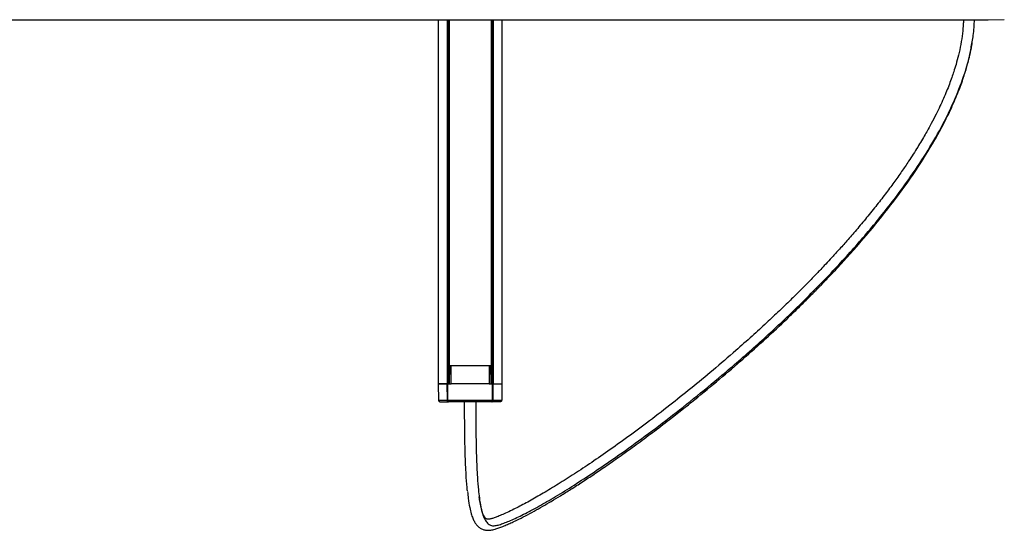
# Model space of a CAD drawing. Header units: millimetres. Extents: x 2355 to 3494, y 2627 to 6324.
# Tile 4 of 16: x 3131 to 3486, y 2627 to 2811. Entities that reach past the tile are written whole.
import ezdxf

# ---------------------------------------------------------------- set-up
doc = ezdxf.new("R2010")
doc.units = ezdxf.units.MM
doc.header["$LTSCALE"] = 20

msp = doc.modelspace()

# ---------------------------------------------------------------- linework, layer by layer
at = {"color": 7, "linetype": 'Continuous', "lineweight": 25}
for p, q in [((2456.63, 2811.41), (3480.44, 2811.41)), ((3281.94, 2811.41), (3281.94, 2679.91)), ((3285.1, 2811.41), (3285.1, 2679.91)), ((3285.54, 2811.41), (3285.54, 2679.91)), ((3285.71, 2811.41), (3285.71, 2686.41)), ((3285.89, 2811.41), (3285.89, 2686.41)), ((3300.99, 2811.41), (3300.99, 2686.41)), ((3301.19, 2811.41), (3301.19, 2686.41)), ((3301.35, 2811.41), (3301.35, 2679.91)), ((3301.78, 2811.41), (3301.78, 2679.91)), ((3304.94, 2811.41), (3304.94, 2679.91)), ((3480.44, 2811.41), (3486.26, 2811.51)), ((3285.74, 2686.41), (3285.74, 2679.91)), ((3285.74, 2686.41), (3285.74, 2679.91)), ((3285.96, 2686.41), (3285.85, 2679.91)), ((3285.89, 2686.41), (3285.89, 2682.7)), ((3300.99, 2686.41), (3285.89, 2686.41)), ((3300.3, 2686.41), (3286.59, 2686.41)), ((3286.59, 2679.91), (3286.59, 2686.41)), ((3300.3, 2686.41), (3300.3, 2679.91)), ((3301.05, 2679.91), (3300.94, 2686.41)), ((3300.99, 2679.91), (3300.99, 2686.41)), ((3301.14, 2686.41), (3301.14, 2679.91)), ((3301.14, 2686.41), (3301.14, 2679.91)), ((3281.94, 2679.91), (3282.05, 2674.09)), ((3285.24, 2674.09), (3285.2, 2679.91)), ((3285.39, 2674.09), (3285.35, 2679.91)), ((3285.35, 2679.91), (3286.59, 2679.91)), ((3300.3, 2679.91), (3286.59, 2679.91)), ((3300.3, 2679.91), (3301.54, 2679.91)), ((3301.49, 2674.09), (3301.54, 2679.91)), ((3301.69, 2679.91), (3301.65, 2674.09)), ((3304.94, 2679.91), (3304.84, 2674.09)), ((3285.39, 2674.09), (3301.49, 2674.09)), ((3301.27, 2673.41), (3285.62, 2673.41))]:
    msp.add_line(p, q, dxfattribs=at)
for points, knots in [([(3471.51, 2811.41), (3471.5, 2810.94), (3471.46, 2809.31), (3471.16, 2806.34), (3470.58, 2802.53), (3469.78, 2798.79), (3468.9, 2795.49), (3468.08, 2792.8), (3467.27, 2790.41), (3466.42, 2788.07), (3465.42, 2785.55), (3464.29, 2782.89), (3463.03, 2780.12), (3461.56, 2777.11), (3459.8, 2773.71), (3457.6, 2769.75), (3454.89, 2765.19), (3452.03, 2760.73), (3449.15, 2756.48), (3446.35, 2752.53), (3443.24, 2748.34), (3439.8, 2743.91), (3436.17, 2739.42), (3432.55, 2735.13), (3429.19, 2731.27), (3426.2, 2727.93), (3423.6, 2725.1), (3421.43, 2722.77), (3419.69, 2720.94), (3418.11, 2719.29), (3416.47, 2717.6), (3414.54, 2715.64), (3412.06, 2713.14), (3408.88, 2710), (3404.87, 2706.13), (3400.25, 2701.77), (3395.01, 2696.97), (3388.56, 2691.23), (3381.17, 2684.87), (3373.19, 2678.28), (3365.16, 2671.88), (3357.21, 2665.78), (3349.45, 2660.05), (3342.29, 2654.96), (3335.66, 2650.43), (3329.52, 2646.4), (3323.77, 2642.79), (3318.44, 2639.6), (3313.53, 2636.85), (3309.68, 2634.85), (3306.81, 2633.47), (3304.79, 2632.58), (3303.15, 2631.92), (3302.03, 2631.51), (3301.28, 2631.28), (3300.78, 2631.15), (3300.36, 2631.08), (3300.04, 2631.05), (3299.81, 2631.05), (3299.63, 2631.05), (3299.33, 2631.15), (3299.06, 2631.34), (3298.73, 2631.72), (3298.36, 2632.34), (3297.95, 2633.28), (3297.49, 2634.8), (3297.07, 2636.71), (3296.82, 2638.39), (3296.72, 2639.1)], [0, 0, 0, 0, 0.004611, 0.016042, 0.028611, 0.040949, 0.051414, 0.059948, 0.066504, 0.074186, 0.082161, 0.090646, 0.099652, 0.108877, 0.119765, 0.132662, 0.147641, 0.164782, 0.177219, 0.190648, 0.205095, 0.220587, 0.237102, 0.252885, 0.267008, 0.279416, 0.290061, 0.298905, 0.305919, 0.311077, 0.317992, 0.325607, 0.334064, 0.347523, 0.363267, 0.381341, 0.401791, 0.424667, 0.457122, 0.489024, 0.520098, 0.554962, 0.588605, 0.620989, 0.652131, 0.683207, 0.714177, 0.745633, 0.777625, 0.810212, 0.830489, 0.849214, 0.866344, 0.881814, 0.889205, 0.896086, 0.902894, 0.910013, 0.917421, 0.925711, 0.934388, 0.94439, 0.953829, 0.962031, 0.971446, 0.98139, 0.992239, 1, 1, 1, 1]), ([(3474.64, 2803.38), (3474.79, 2804.17), (3475.32, 2806.86), (3475.41, 2809.53), (3475.47, 2811.41)], [0, 0, 0, 0, 0.294865, 1, 1, 1, 1]), ([(3292.5, 2641.01), (3292.58, 2640.19), (3292.81, 2637.96), (3293.26, 2635.34), (3293.81, 2633.04), (3294.38, 2631.4), (3294.97, 2630.18), (3295.61, 2629.19), (3296.37, 2628.35), (3297.33, 2627.66), (3298.4, 2627.23), (3299.68, 2627.03), (3300.99, 2627.12), (3302.37, 2627.43), (3303.81, 2627.91), (3305.27, 2628.47), (3306.86, 2629.13), (3308.54, 2629.88), (3310.67, 2630.89), (3313.3, 2632.21), (3316.46, 2633.91), (3319.58, 2635.66), (3322.74, 2637.51), (3326.11, 2639.55), (3329.86, 2641.88), (3333.92, 2644.5), (3338.28, 2647.39), (3342.91, 2650.55), (3347.96, 2654.08), (3353.42, 2658.01), (3359.23, 2662.32), (3366.27, 2667.68), (3374.36, 2674.07), (3383.3, 2681.44), (3391.88, 2688.81), (3400.03, 2696.1), (3406.34, 2701.99), (3410.82, 2706.3), (3413.48, 2708.91), (3415.69, 2711.11), (3417.44, 2712.87), (3418.69, 2714.15), (3419.69, 2715.18), (3421.31, 2716.84), (3423.38, 2719.01), (3425.9, 2721.7), (3430.62, 2726.81), (3437.65, 2734.81), (3446.43, 2745.75), (3454.36, 2756.79), (3460.3, 2766.28), (3464.57, 2774.11), (3467.49, 2780.14), (3469.9, 2785.85), (3471.46, 2790.23), (3472.44, 2793.36), (3473.07, 2795.57), (3473.73, 2798.17), (3474.3, 2800.74), (3474.58, 2802.46), (3474.68, 2803.1)], [0, 0, 0, 0, 0.007491, 0.020089, 0.031462, 0.041645, 0.050775, 0.058993, 0.067092, 0.07785, 0.088644, 0.099937, 0.113146, 0.128373, 0.141678, 0.156073, 0.170693, 0.184752, 0.198266, 0.221487, 0.243028, 0.262951, 0.281444, 0.300608, 0.321127, 0.34298, 0.364164, 0.386434, 0.409773, 0.434163, 0.459584, 0.485409, 0.523243, 0.559098, 0.593005, 0.62499, 0.65508, 0.667395, 0.677959, 0.686715, 0.693683, 0.698883, 0.701705, 0.705794, 0.718327, 0.72674, 0.736548, 0.776182, 0.814864, 0.852514, 0.889024, 0.908964, 0.928534, 0.946792, 0.963183, 0.969827, 0.976173, 0.983972, 0.994113, 1, 1, 1, 1]), ([(3296.77, 2638.81), (3296.8, 2638.49), (3297, 2636.83), (3297.44, 2634.73), (3298.12, 2632.27), (3298.97, 2630.51), (3299.98, 2629.33), (3301.13, 2628.65), (3302.46, 2628.69), (3303.95, 2629.03), (3305.61, 2629.62), (3308.17, 2630.65), (3311.95, 2632.39), (3317.33, 2635.21), (3323.37, 2638.67), (3330, 2642.74), (3337.15, 2647.37), (3345.19, 2652.84), (3354.13, 2659.21), (3363.94, 2666.55), (3374.02, 2674.46), (3384.89, 2683.4), (3396.44, 2693.42), (3408.49, 2704.54), (3420.17, 2716.1), (3431.28, 2727.98), (3441.62, 2740.1), (3450.29, 2751.44), (3457.32, 2761.84), (3462.89, 2771.2), (3467.6, 2780.51), (3471.29, 2789.7), (3473.64, 2797.33), (3474.38, 2801.86), (3474.64, 2803.38)], [0, 0, 0, 0, 0.003168, 0.016236, 0.029917, 0.046357, 0.063607, 0.081533, 0.099935, 0.118584, 0.137233, 0.155706, 0.19563, 0.234797, 0.273317, 0.311282, 0.348765, 0.38582, 0.428992, 0.471656, 0.513819, 0.555462, 0.604308, 0.652278, 0.69926, 0.745133, 0.789776, 0.833081, 0.8652, 0.896473, 0.926903, 0.95652, 0.985386, 1, 1, 1, 1]), ([(3285.89, 2686.41), (3285.86, 2686.41), (3285.8, 2686.41), (3285.73, 2686.41), (3285.72, 2686.41), (3285.71, 2686.41)], [0, 0, 0, 0, 0.386974, 0.771179, 1, 1, 1, 1]), ([(3285.2, 2679.91), (3285.21, 2679.91), (3285.23, 2679.91), (3285.26, 2679.91), (3285.3, 2679.91), (3285.33, 2679.91), (3285.35, 2679.91)], [0, 0, 0, 0, 0.2486048, 0.4999374, 0.7486281, 1, 1, 1, 1]), ([(3301.69, 2679.91), (3301.76, 2679.91), (3301.91, 2679.91), (3302.12, 2679.91), (3302.32, 2679.91), (3302.52, 2679.91), (3302.71, 2679.91), (3302.89, 2679.91), (3303.22, 2679.91), (3303.65, 2679.91), (3304.12, 2679.91), (3304.49, 2679.91), (3304.71, 2679.91), (3304.83, 2679.91), (3304.9, 2679.91), (3304.94, 2679.91), (3304.94, 2679.91), (3304.94, 2679.91)], [0, 0, 0, 0, 0.035478, 0.070899, 0.106288, 0.141668, 0.177062, 0.212492, 0.247984, 0.373967, 0.500007, 0.62599, 0.75203, 0.814074, 0.876001, 0.937934, 1, 1, 1, 1]), ([(3282.05, 2674.09), (3282.05, 2674.01), (3282.06, 2673.92), (3282.13, 2673.75), (3282.19, 2673.67), (3282.32, 2673.54), (3282.41, 2673.49), (3282.58, 2673.42), (3282.66, 2673.41), (3282.75, 2673.41)], [0, 0, 0, 0, 0.25, 0.25, 0.5, 0.5, 0.75, 0.75, 1, 1, 1, 1]), ([(3285.62, 2673.41), (3285.61, 2673.41), (3285.58, 2673.41), (3285.53, 2673.42), (3285.48, 2673.46), (3285.42, 2673.51), (3285.36, 2673.59), (3285.31, 2673.7), (3285.27, 2673.83), (3285.25, 2673.96), (3285.24, 2674.05), (3285.24, 2674.09)], [0, 0, 0, 0, 0.078802, 0.160746, 0.24542, 0.366703, 0.490341, 0.625513, 0.75686, 0.882212, 1, 1, 1, 1]), ([(3285.62, 2673.41), (3285.56, 2673.41), (3285.51, 2673.47), (3285.42, 2673.72), (3285.39, 2673.9), (3285.39, 2674.09)], [0, 0, 0, 0, 0.5, 0.5, 1, 1, 1, 1]), ([(3292.46, 2641.3), (3292.45, 2641.38), (3292.29, 2642.68), (3292.09, 2645.56), (3291.86, 2649.74), (3291.7, 2653.85), (3291.58, 2658.4), (3291.5, 2663.45), (3291.46, 2668.51), (3291.45, 2671.89), (3291.45, 2673.41)], [0, 0, 0, 0, 0.01191, 0.196007, 0.320148, 0.447795, 0.581298, 0.723089, 0.875575, 1, 1, 1, 1]), ([(3295.45, 2673.74), (3295.45, 2672.12), (3295.45, 2668.64), (3295.5, 2663.49), (3295.58, 2658.47), (3295.7, 2653.92), (3295.86, 2649.84), (3296.08, 2645.63), (3296.37, 2641.79), (3296.65, 2639.71), (3296.77, 2638.81)], [0, 0, 0, 0, 0.117512, 0.251772, 0.376519, 0.493893, 0.606067, 0.715145, 0.876951, 1, 1, 1, 1]), ([(3301.27, 2673.41), (3301.27, 2673.41), (3301.29, 2673.41), (3301.32, 2673.42), (3301.35, 2673.46), (3301.39, 2673.51), (3301.42, 2673.59), (3301.45, 2673.7), (3301.48, 2673.83), (3301.49, 2673.96), (3301.49, 2674.05), (3301.49, 2674.09)], [0, 0, 0, 0, 0.078808, 0.160777, 0.245494, 0.367725, 0.490315, 0.626086, 0.757608, 0.882749, 1, 1, 1, 1]), ([(3301.65, 2674.09), (3301.64, 2674.07), (3301.64, 2674.02), (3301.64, 2673.94), (3301.62, 2673.87), (3301.61, 2673.79), (3301.58, 2673.72), (3301.56, 2673.65), (3301.52, 2673.58), (3301.46, 2673.5), (3301.39, 2673.44), (3301.33, 2673.41), (3301.29, 2673.41), (3301.27, 2673.41)], [0, 0, 0, 0, 0.0665413, 0.1357563, 0.2074428, 0.2813133, 0.357005, 0.434095, 0.5121217, 0.633844, 0.7913997, 0.8981511, 1, 1, 1, 1]), ([(3304.14, 2673.41), (3304.14, 2673.41), (3304.14, 2673.41), (3304.12, 2673.41), (3304.1, 2673.41), (3304.06, 2673.41), (3304.02, 2673.41), (3303.92, 2673.41), (3303.74, 2673.41), (3303.42, 2673.41), (3303, 2673.41), (3302.56, 2673.41), (3302.12, 2673.41), (3301.71, 2673.41), (3301.41, 2673.41), (3301.27, 2673.41)], [0, 0, 0, 0, 0.041401, 0.082735, 0.124038, 0.165345, 0.20669, 0.248108, 0.374029, 0.500013, 0.625934, 0.751918, 0.834645, 0.917246, 1, 1, 1, 1]), ([(3304.84, 2674.09), (3304.84, 2674.01), (3304.82, 2673.92), (3304.75, 2673.75), (3304.7, 2673.67), (3304.56, 2673.54), (3304.48, 2673.49), (3304.31, 2673.42), (3304.22, 2673.41), (3304.14, 2673.41)], [0, 0, 0, 0, 0.25, 0.25, 0.5, 0.5, 0.75, 0.75, 1, 1, 1, 1])]:
    msp.add_open_spline(points, degree=3, knots=knots, dxfattribs=at)
for points, degree in [([(3286, 2686.41), (3285.97, 2686.41), (3285.95, 2686.41)], 2), ([(3286.14, 2686.41), (3286.08, 2686.41), (3286.03, 2686.41), (3286, 2686.41)], 3), ([(3286.34, 2686.41), (3286.26, 2686.41), (3286.19, 2686.41), (3286.14, 2686.41)], 3), ([(3286.59, 2686.41), (3286.51, 2686.41), (3286.42, 2686.41), (3286.34, 2686.41)], 3), ([(3300.54, 2686.41), (3300.46, 2686.41), (3300.38, 2686.41), (3300.3, 2686.41)], 3), ([(3300.75, 2686.41), (3300.69, 2686.41), (3300.61, 2686.41), (3300.54, 2686.41)], 3), ([(3300.89, 2686.41), (3300.86, 2686.41), (3300.81, 2686.41), (3300.75, 2686.41)], 3), ([(3300.94, 2686.41), (3300.92, 2686.41), (3300.89, 2686.41)], 2), ([(3301.14, 2686.41), (3301.1, 2686.41), (3301.04, 2686.41), (3300.99, 2686.41)], 3), ([(3301.19, 2686.41), (3301.17, 2686.41), (3301.14, 2686.41)], 2), ([(3281.94, 2679.91), (3282.01, 2679.91), (3282.15, 2679.91)], 2), ([(3282.13, 2679.91), (3282, 2679.91), (3281.94, 2679.91)], 2), ([(3282.72, 2679.91), (3282.45, 2679.91), (3282.26, 2679.91), (3282.13, 2679.91)], 3), ([(3282.15, 2679.91), (3282.28, 2679.91), (3282.49, 2679.91), (3282.76, 2679.91)], 3), ([(3283.75, 2679.91), (3283.33, 2679.91), (3282.99, 2679.91), (3282.72, 2679.91)], 3), ([(3282.76, 2679.91), (3283.03, 2679.91), (3283.37, 2679.91), (3283.76, 2679.91)], 3), ([(3285.2, 2679.91), (3284.65, 2679.91), (3284.16, 2679.91), (3283.75, 2679.91)], 3), ([(3283.76, 2679.91), (3284.16, 2679.91), (3284.61, 2679.91), (3285.1, 2679.91)], 3), ([(3301.69, 2679.91), (3301.65, 2679.91), (3301.6, 2679.91), (3301.54, 2679.91)], 3), ([(3301.78, 2679.91), (3302.28, 2679.91), (3302.73, 2679.91), (3303.12, 2679.91)], 3), ([(3303.12, 2679.91), (3303.52, 2679.91), (3303.86, 2679.91), (3304.13, 2679.91)], 3), ([(3304.13, 2679.91), (3304.4, 2679.91), (3304.61, 2679.91), (3304.74, 2679.91)], 3), ([(3304.74, 2679.91), (3304.88, 2679.91), (3304.94, 2679.91)], 2), ([(3282.05, 2674.09), (3282.1, 2674.09), (3282.23, 2674.09)], 2), ([(3282.23, 2674.09), (3282.35, 2674.09), (3282.54, 2674.09), (3282.81, 2674.09)], 3), ([(3282.75, 2673.41), (3282.8, 2673.41), (3282.91, 2673.41)], 2), ([(3282.81, 2674.09), (3283.07, 2674.09), (3283.41, 2674.09), (3283.82, 2674.09)], 3), ([(3282.91, 2673.41), (3283.02, 2673.41), (3283.19, 2673.41), (3283.43, 2673.41)], 3), ([(3283.43, 2673.41), (3283.67, 2673.41), (3283.97, 2673.41), (3284.34, 2673.41)], 3), ([(3283.82, 2674.09), (3284.22, 2674.09), (3284.7, 2674.09), (3285.24, 2674.09)], 3), ([(3284.34, 2673.41), (3284.7, 2673.41), (3285.14, 2673.41), (3285.62, 2673.41)], 3), ([(3285.39, 2674.09), (3285.34, 2674.09), (3285.28, 2674.09), (3285.24, 2674.09)], 3), ([(3301.49, 2674.09), (3301.55, 2674.09), (3301.61, 2674.09), (3301.65, 2674.09)], 3), ([(3301.65, 2674.09), (3302.18, 2674.09), (3302.66, 2674.09), (3303.07, 2674.09)], 3), ([(3303.07, 2674.09), (3303.48, 2674.09), (3303.82, 2674.09), (3304.08, 2674.09)], 3), ([(3304.08, 2674.09), (3304.34, 2674.09), (3304.54, 2674.09), (3304.66, 2674.09)], 3), ([(3304.66, 2674.09), (3304.79, 2674.09), (3304.84, 2674.09)], 2)]:
    msp.add_open_spline(points, degree=degree, dxfattribs=at)

doc.saveas('drawing.dxf')
